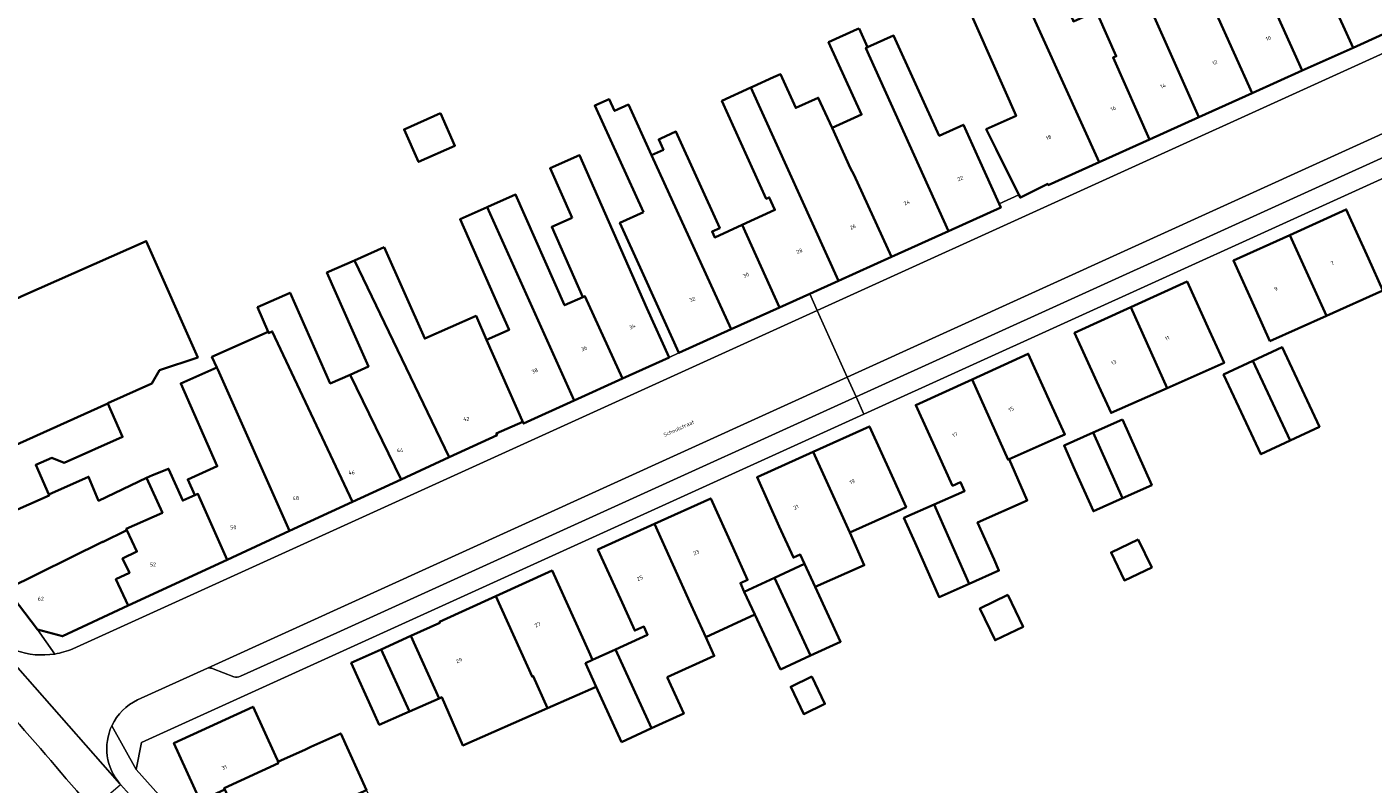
# Model space of a CAD drawing. Header units: metres. Extents: x 197700 to 204338, y 317132 to 325229.
# Tile 184 of 256: x 199749 to 199874, y 318908 to 318978. Entities that reach past the tile are written whole.
import ezdxf
from ezdxf.enums import TextEntityAlignment as Align

# ---------------------------------------------------------------- set-up
doc = ezdxf.new("R2010")
doc.units = ezdxf.units.M
for name, color, linetype, lineweight in [('B-WE-OG-BEBOUWING-GV', 7, 'Continuous', 35), ('B-WE-OG-BEBOUWING-T18', 10, 'Continuous', 18), ('B-WE-OG-TERREIN_ERF-GV', 7, 'Continuous', 18), ('B-WE-OG-TOPOGRAFIE-T18', 10, 'Continuous', 18), ('B-WE-VH-VERHARDING_ASFALT-GV', 252, 'Continuous', 18), ('B-WE-VH-VERHARDING_BETONSTRAATSTEEN-GV', 252, 'Continuous', 18), ('B-WE-VH-VERHARDING_OPEN-GV', 252, 'Continuous', 18), ('B-WE-VH-VERHARDING_TEGEL-GV', 252, 'Continuous', 18)]:
    doc.layers.add(name, color=color, linetype=linetype, lineweight=lineweight)
doc.styles.add('NLCS-ISO-M200-T18', font='NLCS-ISO.ttf', dxfattribs={"height": 0.36})

msp = doc.modelspace()

# ---------------------------------------------------------------- linework, layer by layer
at = {"layer": 'B-WE-OG-BEBOUWING-GV'}
for points in [[(199867.033, 318973.513), (199871.737, 318975.634), (199865.794, 318988.707), (199863.842, 318987.868), (199858.426, 319000.072), (199855.664, 318998.847), (199859.195, 318990.889)], [(199854.74, 318985.626), (199849.854, 318996.639), (199846.256, 318995.043), (199850.987, 318984.381), (199850.78, 318984.289), (199857.487, 318969.209), (199862.416, 318971.431), (199859.015, 318978.943), (199858.161, 318980.829), (199856.265, 318979.988), (199853.924, 318985.264)], [(199869.793, 318986.436), (199870.475, 318986.738), (199867.066, 318994.421), (199863.959, 318993.042), (199865.868, 318988.739), (199865.794, 318988.707), (199871.737, 318975.634), (199877.29, 318978.137), (199875.235, 318982.695), (199873.906, 318985.643), (199870.763, 318984.249)], [(199859.015, 318978.943), (199862.416, 318971.431), (199867.033, 318973.513), (199859.195, 318990.889), (199856.783, 318989.818), (199860.297, 318981.897), (199860.342, 318981.797), (199858.161, 318980.829)], [(199835.894, 318979.896), (199840.584, 318969.326), (199837.822, 318968.099), (199838.749, 318966.246), (199840.853, 318962.041), (199840.987, 318961.774), (199843.519, 318963.041), (199843.561, 318962.931), (199848.277, 318965.057), (199839.797, 318983.763), (199839.154, 318985.183), (199839.307, 318985.252), (199838.302, 318987.449), (199835.709, 318986.338), (199836.709, 318984.189), (199837.403, 318982.7), (199838.194, 318980.916)], [(199839.154, 318985.183), (199839.797, 318983.763), (199848.277, 318965.057), (199852.906, 318967.144), (199849.556, 318974.717), (199849.853, 318974.849), (199848.188, 318978.602), (199848.008, 318979.008), (199845.889, 318978.068), (199845.851, 318978.153), (199843.805, 318982.764), (199842.192, 318986.469), (199839.307, 318985.252)], [(199850.235, 318979.51), (199848.188, 318978.602), (199849.853, 318974.849), (199849.556, 318974.717), (199852.906, 318967.144), (199857.487, 318969.209), (199850.78, 318984.289), (199848.552, 318983.301)], [(199826.064, 318977.419), (199825.903, 318977.346), (199823.255, 318976.14), (199826.303, 318969.45), (199823.567, 318968.214), (199825.271, 318964.472), (199825.569, 318963.926), (199829.06, 318956.288), (199834.33, 318958.666), (199826.693, 318975.596), (199826.86, 318975.671)], [(199839.008, 318961.214), (199837.115, 318965.409), (199835.715, 318968.512), (199833.475, 318967.492), (199829.253, 318976.76), (199826.86, 318975.671), (199826.693, 318975.596), (199834.33, 318958.666), (199839.172, 318960.851)], [(199816.061, 318971.943), (199824.172, 318954.082), (199829.06, 318956.288), (199825.569, 318963.926), (199825.271, 318964.472), (199823.567, 318968.214), (199822.292, 318971.012), (199820.217, 318970.07), (199818.796, 318973.189), (199818.157, 318972.898), (199816.271, 318972.039)], [(199806.121, 318960.433), (199803.961, 318959.449), (199805.989, 318954.99), (199807.348, 318951.977), (199809.404, 318947.419), (199814.249, 318949.605), (199806.874, 318965.705), (199804.735, 318970.376), (199803.457, 318969.793), (199802.96, 318970.885), (199801.635, 318970.281)], [(199813.369, 318970.717), (199817.49, 318961.671), (199817.758, 318961.793), (199818.286, 318960.635), (199815.249, 318959.251), (199818.713, 318951.619), (199821.501, 318952.877), (199824.172, 318954.082), (199816.061, 318971.943)], [(199787.357, 318969.577), (199783.996, 318968.083), (199785.336, 318965.068), (199788.697, 318966.562)], [(199814.249, 318949.605), (199818.713, 318951.619), (199815.249, 318959.251), (199812.717, 318958.098), (199812.473, 318958.632), (199813.189, 318958.958), (199809.128, 318967.873), (199807.753, 318967.246), (199807.544, 318967.151), (199807.974, 318966.207), (199806.874, 318965.705)], [(199799.536, 318959.901), (199797.65, 318959.068), (199800.524, 318952.573), (199800.719, 318952.658), (199804.19, 318945.048), (199808.506, 318947.01), (199806.437, 318951.562), (199800.232, 318965.696), (199797.506, 318964.489)], [(199799.739, 318943.024), (199791.687, 318960.892), (199789.177, 318959.782), (199792.728, 318951.756), (199793.707, 318949.549), (199791.634, 318948.63), (199795.049, 318940.892)], [(199791.687, 318960.892), (199799.739, 318943.024), (199804.19, 318945.048), (199800.719, 318952.658), (199800.524, 318952.573), (199798.833, 318951.823), (199794.309, 318962.048), (199791.756, 318960.923)], [(199873.165, 318956.154), (199871.106, 318960.688), (199865.881, 318958.316), (199869.273, 318950.855), (199874.507, 318953.198)], [(199761.38, 318945.813), (199764.918, 318946.996), (199760.157, 318957.757), (199748.647, 318952.665), (199743.258, 318950.11), (199732.883, 318945.386), (199732.516, 318945.129), (199739.85, 318935.392), (199739.953, 318935.258), (199756.611, 318942.752), (199756.602, 318942.773), (199760.69, 318944.581)], [(199782.171, 318957.193), (199779.418, 318955.975), (199788.159, 318937.776), (199792.594, 318939.821), (199792.527, 318939.967), (199794.983, 318941.038), (199795.049, 318940.892), (199791.634, 318948.63), (199790.659, 318950.841), (199785.911, 318948.74)], [(199864.053, 318948.519), (199869.273, 318950.855), (199865.881, 318958.316), (199860.678, 318955.954), (199862.745, 318951.401)], [(199783.725, 318935.731), (199788.159, 318937.776), (199779.418, 318955.975), (199776.86, 318954.844), (199779.231, 318949.484), (199780.706, 318946.15), (199779.005, 318945.397)], [(199851.182, 318951.641), (199854.55, 318944.166), (199859.816, 318946.499), (199858.47, 318949.461), (199856.401, 318954.013)], [(199777.178, 318944.589), (199773.464, 318952.982), (199770.449, 318951.648), (199771.43, 318949.354), (199771.478, 318949.249), (199771.815, 318949.402), (199779.221, 318933.654), (199783.725, 318935.731), (199779.005, 318945.397)], [(199851.182, 318951.641), (199845.995, 318949.283), (199848.064, 318944.731), (199849.365, 318941.87), (199854.55, 318944.166)], [(199771.43, 318949.354), (199766.236, 318947.056), (199766.674, 318946.067), (199766.698, 318946.077), (199766.782, 318945.886), (199773.396, 318930.967), (199779.221, 318933.654), (199771.815, 318949.402), (199771.478, 318949.249)], [(199843.782, 318942.789), (199841.709, 318947.339), (199836.515, 318944.972), (199839.842, 318937.55), (199839.931, 318937.589), (199844.654, 318939.683), (199845.106, 318939.883)], [(199868.635, 318940.586), (199865.184, 318947.951), (199862.474, 318946.681), (199865.926, 318939.317)], [(199764.65, 318934.263), (199764.934, 318934.389), (199767.638, 318928.296), (199773.396, 318930.967), (199766.782, 318945.886), (199766.698, 318946.077), (199766.674, 318946.067), (199763.347, 318944.594), (199766.733, 318936.943), (199764, 318935.733)], [(199865.926, 318939.317), (199862.474, 318946.681), (199860.225, 318945.627), (199859.765, 318945.412), (199860.716, 318943.382), (199863.216, 318938.047)], [(199833.021, 318933.41), (199836.232, 318926.072), (199838.996, 318927.297), (199838.543, 318928.319), (199837.023, 318931.747), (199841.618, 318933.784), (199841.307, 318934.486), (199839.931, 318937.589), (199839.842, 318937.55), (199836.515, 318944.972), (199831.311, 318942.601), (199833.384, 318938.051), (199834.712, 318935.136), (199835.46, 318935.467), (199835.821, 318934.651)], [(199751.43, 318937.724), (199752.584, 318937.272), (199757.98, 318939.659), (199756.611, 318942.752), (199739.953, 318935.258), (199741.272, 318933.545), (199741.314, 318933.043), (199742.322, 318931.676), (199742.8, 318931.514), (199743.359, 318930.774), (199751.186, 318934.252), (199751.145, 318934.344), (199749.941, 318937.066)], [(199850.413, 318941.268), (199847.717, 318940.062), (199850.436, 318933.988), (199853.132, 318935.196)], [(199829.091, 318936.074), (199827.028, 318940.628), (199821.83, 318938.274), (199825.204, 318930.824), (199829.891, 318932.913), (199830.417, 318933.147)], [(199847.717, 318940.062), (199845.021, 318938.855), (199846.03, 318936.601), (199847.74, 318932.781), (199850.436, 318933.988)], [(199818.695, 318931.365), (199819.992, 318928.502), (199820.627, 318928.785), (199821.025, 318927.925), (199822.018, 318925.784), (199826.548, 318927.792), (199825.204, 318930.824), (199821.83, 318938.274), (199816.632, 318935.92)], [(199764.65, 318934.263), (199763.531, 318933.768), (199762.225, 318936.719), (199760.738, 318936.106), (199760.199, 318935.869), (199761.662, 318932.644), (199758.314, 318931.148), (199758.366, 318931.037), (199759.301, 318929.05), (199757.975, 318928.426), (199758.605, 318927.087), (199757.36, 318926.501), (199758.504, 318924.056), (199767.638, 318928.296), (199764.934, 318934.389)], [(199743.359, 318930.774), (199747.274, 318925.594), (199756.104, 318929.964), (199756.12, 318929.93), (199758.366, 318931.037), (199758.314, 318931.148), (199761.662, 318932.644), (199760.199, 318935.869), (199755.759, 318933.746), (199754.823, 318935.971), (199751.145, 318934.344), (199751.186, 318934.252)], [(199814.415, 318929.416), (199812.348, 318933.969), (199807.152, 318931.61), (199810.551, 318924.098), (199811.89, 318921.139), (199816.432, 318923.244), (199815.459, 318925.344), (199815.099, 318926.144), (199815.765, 318926.443)], [(199836.232, 318926.072), (199833.021, 318933.41), (199830.221, 318932.169), (199831.239, 318929.872), (199833.467, 318924.846)], [(199757.36, 318926.501), (199758.605, 318927.087), (199757.975, 318928.426), (199759.301, 318929.05), (199758.366, 318931.037), (199756.12, 318929.93), (199756.104, 318929.964), (199747.274, 318925.594), (199750.1, 318921.855), (199752.419, 318921.232), (199758.504, 318924.056)], [(199808.321, 318917.437), (199812.674, 318919.406), (199811.89, 318921.139), (199810.551, 318924.098), (199807.152, 318931.61), (199801.928, 318929.238), (199803.996, 318924.685), (199805.329, 318921.749), (199806.172, 318922.128), (199806.52, 318921.369), (199803.546, 318920.005), (199806.888, 318912.716), (199809.86, 318914.078)], [(199851.887, 318930.183), (199849.371, 318928.982), (199850.608, 318926.392), (199853.124, 318927.594)], [(199792.474, 318924.927), (199795.834, 318917.499), (199795.945, 318917.548), (199797.256, 318914.569), (199801.772, 318916.556), (199800.774, 318918.734), (199801.426, 318919.033), (199801.084, 318919.81), (199799.75, 318922.744), (199797.68, 318927.295)], [(199821.025, 318927.925), (199818.242, 318926.634), (199821.58, 318919.434), (199824.363, 318920.724), (199822.018, 318925.784)], [(199818.797, 318918.143), (199821.58, 318919.434), (199818.242, 318926.634), (199815.459, 318925.344), (199816.432, 318923.244)], [(199795.834, 318917.499), (199792.474, 318924.927), (199787.278, 318922.563), (199787.316, 318922.481), (199784.627, 318921.26), (199787.24, 318915.483), (199787.481, 318915.589), (199789.444, 318911.13), (199796.985, 318914.45), (199797.256, 318914.569), (199795.945, 318917.548)], [(199839.824, 318925.043), (199837.235, 318923.807), (199838.644, 318920.857), (199841.233, 318922.094)], [(199784.627, 318921.26), (199781.872, 318920.009), (199784.495, 318914.274), (199787.24, 318915.483)], [(199781.872, 318920.009), (199779.116, 318918.758), (199781.183, 318914.206), (199781.709, 318913.048), (199784.066, 318914.085), (199784.495, 318914.274)], [(199804.116, 318911.445), (199806.888, 318912.716), (199803.546, 318920.005), (199801.426, 318919.033), (199800.774, 318918.734), (199801.772, 318916.556)], [(199821.712, 318917.497), (199819.748, 318916.559), (199820.953, 318914.038), (199822.916, 318914.976)], [(199772.387, 318909.503), (199772.341, 318909.614), (199772.328, 318909.644), (199772.36, 318909.659), (199772.117, 318910.189), (199770.043, 318914.718), (199762.714, 318911.36), (199765.145, 318906.018), (199767.42, 318907.053), (199767.361, 318907.179)], [(199772.341, 318909.614), (199772.387, 318909.503), (199767.361, 318907.179), (199767.42, 318907.053), (199769.661, 318902.093), (199777.273, 318905.539), (199780.524, 318907.007), (199778.142, 318912.25), (199775.384, 318910.997), (199774.894, 318910.774)]]:
    msp.add_lwpolyline(points, close=True, dxfattribs=at)
at = {"layer": 'B-WE-OG-TERREIN_ERF-GV'}
for points in [[(199748.647, 318952.665), (199760.157, 318957.757), (199764.918, 318946.996), (199761.38, 318945.813), (199760.69, 318944.581), (199756.602, 318942.773), (199756.611, 318942.752), (199757.98, 318939.659), (199752.584, 318937.272), (199751.43, 318937.724), (199749.941, 318937.066), (199751.145, 318934.344), (199754.823, 318935.971), (199755.759, 318933.746), (199760.199, 318935.869), (199760.738, 318936.106), (199762.225, 318936.719), (199763.531, 318933.768), (199764.65, 318934.263), (199764, 318935.733), (199766.733, 318936.943), (199763.347, 318944.594), (199766.674, 318946.067), (199766.236, 318947.056), (199771.43, 318949.354), (199770.449, 318951.648), (199773.464, 318952.982), (199777.178, 318944.589), (199779.005, 318945.397), (199780.706, 318946.15), (199779.231, 318949.484), (199776.86, 318954.844), (199779.418, 318955.975), (199782.171, 318957.193), (199785.911, 318948.74), (199790.659, 318950.841), (199791.634, 318948.63), (199793.707, 318949.549), (199792.728, 318951.756), (199789.177, 318959.782), (199791.687, 318960.892), (199791.756, 318960.923), (199794.309, 318962.048), (199798.833, 318951.823), (199800.524, 318952.573), (199797.65, 318959.068), (199799.536, 318959.901), (199797.506, 318964.489), (199800.232, 318965.696), (199806.437, 318951.562), (199808.506, 318947.01), (199809.404, 318947.419), (199807.348, 318951.977), (199805.989, 318954.99), (199803.961, 318959.449), (199806.121, 318960.433), (199801.635, 318970.281), (199802.96, 318970.885), (199803.457, 318969.793), (199804.735, 318970.376), (199806.874, 318965.705), (199807.974, 318966.207), (199807.544, 318967.151), (199807.753, 318967.246), (199809.128, 318967.873), (199813.189, 318958.958), (199812.473, 318958.632), (199812.717, 318958.098), (199815.249, 318959.251), (199818.286, 318960.635), (199817.758, 318961.793), (199817.49, 318961.671), (199813.369, 318970.717), (199816.061, 318971.943), (199816.271, 318972.039), (199818.157, 318972.898), (199818.796, 318973.189), (199820.217, 318970.07), (199822.292, 318971.012), (199823.567, 318968.214), (199826.303, 318969.45), (199823.255, 318976.14), (199825.903, 318977.346), (199826.064, 318977.419), (199826.86, 318975.671), (199829.253, 318976.76), (199833.475, 318967.492), (199835.715, 318968.512), (199837.115, 318965.409), (199839.008, 318961.214), (199840.853, 318962.041), (199838.749, 318966.246), (199837.822, 318968.099), (199840.584, 318969.326), (199835.894, 318979.896)], [(199891.517, 318971.291), (199826.516, 318941.763), (199759.724, 318911.421), (199759.239, 318908.924), (199762.9, 318904.811)]]:
    msp.add_lwpolyline(points, dxfattribs=at)
for points in [[(199787.357, 318969.577), (199788.697, 318966.562), (199785.336, 318965.068), (199783.996, 318968.083)], [(199869.273, 318950.855), (199864.053, 318948.519), (199862.745, 318951.401), (199860.678, 318955.954), (199865.881, 318958.316), (199871.106, 318960.688), (199873.165, 318956.154), (199874.507, 318953.198)], [(199845.995, 318949.283), (199851.182, 318951.641), (199856.401, 318954.013), (199858.47, 318949.461), (199859.816, 318946.499), (199854.55, 318944.166), (199849.365, 318941.87), (199848.064, 318944.731)], [(199841.709, 318947.339), (199843.782, 318942.789), (199845.106, 318939.883), (199844.654, 318939.683), (199839.931, 318937.589), (199841.307, 318934.486), (199841.618, 318933.784), (199837.023, 318931.747), (199838.543, 318928.319), (199838.996, 318927.297), (199836.232, 318926.072), (199833.467, 318924.846), (199831.239, 318929.872), (199830.221, 318932.169), (199833.021, 318933.41), (199835.821, 318934.651), (199835.46, 318935.467), (199834.712, 318935.136), (199833.384, 318938.051), (199831.311, 318942.601), (199836.515, 318944.972)], [(199865.184, 318947.951), (199868.635, 318940.586), (199865.926, 318939.317), (199863.216, 318938.047), (199860.716, 318943.382), (199859.765, 318945.412), (199860.225, 318945.627), (199862.474, 318946.681)], [(199847.717, 318940.062), (199850.413, 318941.268), (199853.132, 318935.196), (199850.436, 318933.988), (199847.74, 318932.781), (199846.03, 318936.601), (199845.021, 318938.855)], [(199806.888, 318912.716), (199804.116, 318911.445), (199801.772, 318916.556), (199797.256, 318914.569), (199796.985, 318914.45), (199789.444, 318911.13), (199787.481, 318915.589), (199787.24, 318915.483), (199784.495, 318914.274), (199784.066, 318914.085), (199781.709, 318913.048), (199781.183, 318914.206), (199779.116, 318918.758), (199781.872, 318920.009), (199784.627, 318921.26), (199787.316, 318922.481), (199787.278, 318922.563), (199792.474, 318924.927), (199797.68, 318927.295), (199799.75, 318922.744), (199801.084, 318919.81), (199801.426, 318919.033), (199803.546, 318920.005), (199806.52, 318921.369), (199806.172, 318922.128), (199805.329, 318921.749), (199803.996, 318924.685), (199801.928, 318929.238), (199807.152, 318931.61), (199812.348, 318933.969), (199814.415, 318929.416), (199815.765, 318926.443), (199815.099, 318926.144), (199815.459, 318925.344), (199818.242, 318926.634), (199821.025, 318927.925), (199820.627, 318928.785), (199819.992, 318928.502), (199818.695, 318931.365), (199816.632, 318935.92), (199821.83, 318938.274), (199827.028, 318940.628), (199829.091, 318936.074), (199830.417, 318933.147), (199829.891, 318932.913), (199825.204, 318930.824), (199826.548, 318927.792), (199822.018, 318925.784), (199824.363, 318920.724), (199821.58, 318919.434), (199818.797, 318918.143), (199816.432, 318923.244), (199811.89, 318921.139), (199812.674, 318919.406), (199808.321, 318917.437), (199809.86, 318914.078)], [(199851.887, 318930.183), (199853.124, 318927.594), (199850.608, 318926.392), (199849.371, 318928.982)], [(199839.824, 318925.043), (199841.233, 318922.094), (199838.644, 318920.857), (199837.235, 318923.807)], [(199821.712, 318917.497), (199822.916, 318914.976), (199820.953, 318914.038), (199819.748, 318916.559)], [(199765.145, 318906.018), (199762.714, 318911.36), (199770.043, 318914.718), (199772.117, 318910.189), (199772.36, 318909.659), (199772.328, 318909.644), (199772.341, 318909.614), (199774.894, 318910.774), (199775.384, 318910.997), (199778.142, 318912.25), (199780.524, 318907.007), (199782.604, 318902.429), (199782.927, 318901.719), (199780.182, 318900.518), (199778.534, 318899.797), (199776.572, 318898.939), (199771.991, 318896.935), (199769.661, 318902.093), (199767.42, 318907.053)]]:
    msp.add_lwpolyline(points, close=True, dxfattribs=at)
at = {"layer": 'B-WE-VH-VERHARDING_ASFALT-GV'}
msp.add_lwpolyline([(199904.938, 318985.273), (199903.563, 318988.331), (199896.258, 318985.022), (199822.191, 318951.349), (199824.974, 318945.179), (199887.444, 318973.587), (199903.57, 318980.92), (199906.354, 318982.179)], close=True, dxfattribs=at)
for points in [[(199759.365, 318915.344), (199765.826, 318918.282), (199824.974, 318945.179), (199822.191, 318951.349), (199753.369, 318920.06)], [(199755.158, 318905.26), (199757.786, 318907.532), (199757.758, 318907.563), (199757.731, 318907.595), (199745.112, 318921.898), (199742.439, 318925.204), (199739.593, 318922.909)], [(199745.112, 318921.898), (199757.731, 318907.595)]]:
    msp.add_lwpolyline(points, dxfattribs=at)
for points in [[(199755.158, 318905.26, 0.0098856), (199739.593, 318922.909)], [(199739.593, 318922.909, -0.0098856), (199755.158, 318905.26)], [(199751.704, 318919.586, -0.2529053), (199745.112, 318921.898)], [(199753.369, 318920.06, -0.059033), (199751.704, 318919.586)], [(199756.98, 318912.962, -0.1751633), (199759.365, 318915.344)], [(199757.731, 318907.595, -0.29697), (199756.98, 318912.962)]]:
    msp.add_lwpolyline(points, format="xyb", dxfattribs=at)
at = {"layer": 'B-WE-VH-VERHARDING_BETONSTRAATSTEEN-GV'}
msp.add_lwpolyline([(199824.974, 318945.179), (199825.799, 318943.353), (199887.792, 318971.508), (199887.147, 318972.92), (199887.137, 318973.277), (199887.385, 318973.536), (199887.444, 318973.587)], close=True, dxfattribs=at)
for points in [[(199825.799, 318943.353), (199824.974, 318945.179), (199765.826, 318918.282)], [(199768.868, 318917.53), (199777.78, 318921.544), (199825.799, 318943.353)], [(199766.343, 318918.227), (199768.267, 318917.484)]]:
    msp.add_lwpolyline(points, dxfattribs=at)
for points in [[(199765.826, 318918.282, -0.1364145), (199766.343, 318918.227)], [(199768.267, 318917.484, 0.2289315), (199768.868, 318917.53)]]:
    msp.add_lwpolyline(points, format="xyb", dxfattribs=at)
at = {"layer": 'B-WE-VH-VERHARDING_OPEN-GV'}
msp.add_lwpolyline([(199756.98, 318912.962, 0.29697), (199757.731, 318907.595)], format="xyb", dxfattribs=at)
for points in [[(199846.832, 318817.804), (199843.913, 318820.45), (199836.312, 318828.741), (199835.455, 318830.566), (199835.287, 318830.454), (199834.181, 318830.976), (199833.445, 318832.468), (199833.667, 318833.64), (199833.855, 318833.716), (199833.549, 318834.348), (199833.52, 318834.409), (199832.038, 318833.221), (199815.96, 318850.081), (199812.866, 318853.325), (199800.871, 318865.903), (199800.745, 318865.831), (199785.53, 318881.308), (199773.409, 318893.919), (199773.295, 318893.865), (199766.646, 318900.776), (199762.9, 318904.811), (199759.239, 318908.924), (199756.98, 318912.962)], [(199757.731, 318907.595), (199757.758, 318907.563), (199757.786, 318907.532), (199761.094, 318903.813)]]:
    msp.add_lwpolyline(points, dxfattribs=at)
at = {"layer": 'B-WE-VH-VERHARDING_TEGEL-GV'}
for points in [[(199751.704, 318919.586), (199750.1, 318921.855), (199747.274, 318925.594), (199743.359, 318930.774), (199742.8, 318931.514), (199742.322, 318931.676), (199741.314, 318933.043), (199741.272, 318933.545), (199739.953, 318935.258), (199739.85, 318935.392), (199732.516, 318945.129), (199730.232, 318948.131), (199726.689, 318952.847), (199722.301, 318958.691), (199718.087, 318964.246), (199714.145, 318969.442), (199703.901, 318982.77), (199703.957, 318982.802), (199699.917, 318988.117)], [(199877.29, 318978.137), (199871.737, 318975.634), (199867.033, 318973.513), (199862.416, 318971.431), (199857.487, 318969.209), (199852.906, 318967.144), (199848.277, 318965.057), (199843.561, 318962.931), (199843.519, 318963.041), (199840.987, 318961.774), (199840.853, 318962.041), (199839.008, 318961.214), (199839.172, 318960.851), (199834.33, 318958.666), (199829.06, 318956.288), (199824.172, 318954.082), (199821.501, 318952.877), (199822.191, 318951.349), (199896.258, 318985.022)], [(199753.369, 318920.06), (199822.191, 318951.349), (199821.501, 318952.877), (199818.713, 318951.619), (199814.249, 318949.605), (199809.404, 318947.419), (199808.506, 318947.01), (199804.19, 318945.048), (199799.739, 318943.024), (199795.049, 318940.892), (199794.983, 318941.038), (199792.527, 318939.967), (199792.594, 318939.821), (199788.159, 318937.776), (199783.725, 318935.731), (199779.221, 318933.654), (199773.396, 318930.967), (199767.638, 318928.296), (199758.504, 318924.056), (199752.419, 318921.232)], [(199826.516, 318941.763), (199825.799, 318943.353), (199777.78, 318921.544), (199768.868, 318917.53)], [(199756.98, 318912.962), (199759.239, 318908.924), (199759.724, 318911.421), (199826.516, 318941.763)], [(199752.419, 318921.232), (199750.1, 318921.855), (199751.704, 318919.586)], [(199765.826, 318918.282), (199759.365, 318915.344)], [(199768.267, 318917.484), (199766.343, 318918.227)]]:
    msp.add_lwpolyline(points, dxfattribs=at)
msp.add_lwpolyline([(199887.444, 318973.587), (199887.385, 318973.536), (199887.137, 318973.277), (199887.147, 318972.92), (199887.792, 318971.508), (199825.799, 318943.353), (199826.516, 318941.763), (199891.517, 318971.291), (199890.594, 318973.29), (199905.642, 318980.238), (199905.695, 318980.34), (199906.354, 318982.179), (199903.57, 318980.92)], close=True, dxfattribs=at)
for points in [[(199745.112, 318921.898, 0.2529053), (199751.704, 318919.586)], [(199751.704, 318919.586, 0.059033), (199753.369, 318920.06)], [(199766.343, 318918.227, 0.1364145), (199765.826, 318918.282)], [(199768.868, 318917.53, -0.2289315), (199768.267, 318917.484)], [(199759.365, 318915.344, 0.1751633), (199756.98, 318912.962)]]:
    msp.add_lwpolyline(points, format="xyb", dxfattribs=at)

# ---------------------------------------------------------------- texts
at = {"layer": 'B-WE-OG-BEBOUWING-T18', "style": 'NLCS-ISO-M200-T18'}
for s, rotation, p in [('10', 24.2, (199863.91, 318976.493)), ('12', 24.2, (199858.959, 318974.26)), ('14', 24.2, (199854.167, 318972.1)), ('16', 24.2, (199849.556, 318970.021)), ('18', 24.2, (199843.594, 318967.334)), ('22', 24.2, (199835.431, 318963.551)), ('24', 24.2, (199830.469, 318961.312)), ('26', 24.2, (199825.502, 318959.071)), ('28', 24.2, (199820.547, 318956.835)), ('7', 24.4, (199869.831, 318955.716)), ('30', 24.2, (199815.609, 318954.607)), ('9', 24.4, (199864.617, 318953.349)), ('32', 24.2, (199810.648, 318952.369)), ('34', 24.4, (199805.103, 318949.857)), ('11', 24.4, (199854.559, 318948.782)), ('36', 24.4, (199800.651, 318947.833)), ('38', 24.4, (199796.086, 318945.757)), ('13', 24.4, (199849.613, 318946.534)), ('15', 24.5, (199840.128, 318942.223)), ('17', 24.4, (199834.929, 318939.854)), ('19', 24.3, (199825.438, 318935.517)), ('21', 24.3, (199820.24, 318933.163)), ('23', 24.4, (199811.011, 318928.969)), ('25', 24.4, (199805.802, 318926.604)), ('27', 24.4, (199796.349, 318922.295)), ('29', 24.4, (199789.086, 318918.991)), ('31', 24.6, (199767.381, 318909.098))]:
    msp.add_text(s, height=0.36, rotation=rotation, dxfattribs=at).set_placement(p, align=Align.MIDDLE)
for s, p in [('42', (199789.753, 318941.313)), ('44', (199783.626, 318938.437)), ('46', (199779.157, 318936.376)), ('48', (199774.003, 318933.999)), ('50', (199768.213, 318931.3)), ('52', (199760.777, 318927.858)), ('62', (199750.411, 318924.699))]:
    msp.add_text(s, height=0.36, dxfattribs=at).set_placement(p, align=Align.MIDDLE)
at = {"layer": 'B-WE-OG-TOPOGRAFIE-T18', "style": 'NLCS-ISO-M200-T18'}
msp.add_text('Schoolstraat', height=0.36, rotation=24.4, dxfattribs=at).set_placement((199809.404, 318940.443), align=Align.MIDDLE)

doc.saveas('drawing.dxf')
